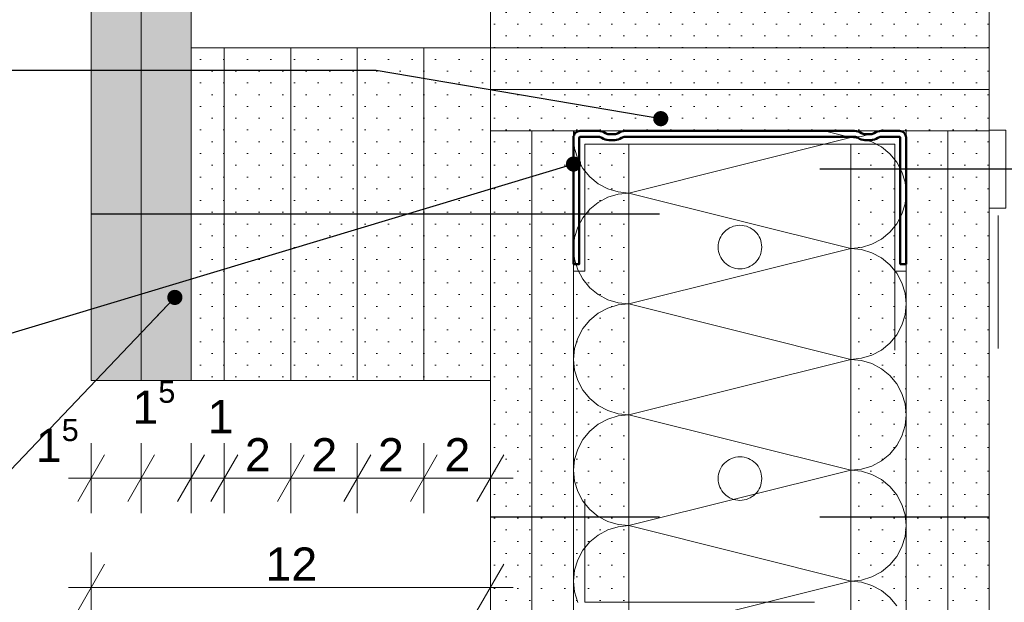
# Model space of a CAD drawing. Header units: metres. Extents: x -1.1 to 13.1, y -2.2 to 1.8.
# Tile 59 of 63: x 11.435 to 11.731, y -1.821 to -1.646. Entities that reach past the tile are written whole.
import ezdxf

# ---------------------------------------------------------------- set-up
doc = ezdxf.new("R2010")
doc.units = ezdxf.units.M
doc.header["$MEASUREMENT"] = 0
doc.linetypes.add('Strichlinie eng', pattern=[0.023, 0.015, -0.008])
for name, color, linetype in [('152 - Bemaßung_ Beschriftung.Ausbau', 7, 'Continuous'), ('301 - Elemente.Linie', 7, 'Continuous'), ('606 - Struktur.Wand Innen Ausbau', 7, 'Continuous'), ('653 - Abdeckung.TB Verkofferung', 7, 'Continuous'), ('660 - Unterkonstruktion.Trockenbau', 7, 'Continuous'), ('Neubau_301 - Elemente.Linie', 7, 'Continuous'), ('Neubau_606 - Struktur.Wand Innen Ausbau', 7, 'Continuous'), ('Neubau_653 - Abdeckung.TB Verkofferung', 7, 'Continuous'), ('Neubau_660 - Unterkonstruktion.Trockenbau', 7, 'Continuous')]:
    doc.layers.add(name, color=color, linetype=linetype)
doc.styles.add('ERSTELLTER_STIL_1', font='txt')
doc.dimstyles.new('ERSTELLTER_STIL__1', dxfattribs={"dimtxt": 0.02, "dimasz": 0.01064, "dimexe": 0.18, "dimexo": 0.0625, "dimgap": 0, "dimtad": 1, "dimzin": 0, "dimdsep": 46, "dimtxsty": 'ERSTELLTER_STIL_1', "dimblk": 'ARROWHEAD_2', "dimblk1": 'ARROWHEAD_2', "dimblk2": 'ARROWHEAD_2', "dimcen": 0.09, "dimse1": 1, "dimse2": 1, "dimclrd": 7, "dimclre": 7, "dimclrt": 7, "dimazin": 0, "dimtfac": 1, "dimtdec": 4, "dimtmove": 0, "dimatfit": 3, "dimfxl": 1, "dimtolj": 1, "dimtzin": 0, "dimarcsym": 0})
doc.dimstyles.new('ERSTELLTER_STIL__11', dxfattribs={"dimtxt": 0.01, "dimasz": 0.01064, "dimexe": 0.18, "dimexo": 0.0625, "dimgap": 0, "dimtad": 1, "dimtih": 1, "dimtoh": 1, "dimzin": 0, "dimdsep": 46, "dimtxsty": 'ERSTELLTER_STIL_1', "dimblk": 'ARROWHEAD_2', "dimblk1": 'ARROWHEAD_2', "dimblk2": 'ARROWHEAD_2', "dimcen": 0.09, "dimse1": 1, "dimse2": 1, "dimclrd": 7, "dimclre": 7, "dimclrt": 7, "dimazin": 0, "dimtfac": 1, "dimtdec": 4, "dimtmove": 0, "dimatfit": 3, "dimfxl": 1, "dimtolj": 1, "dimtzin": 0, "dimarcsym": 0})
doc.dimstyles.new('ERSTELLTER_STIL__2', dxfattribs={"dimtxt": 0.02, "dimasz": 0.01064, "dimexe": 0.18, "dimexo": 0.0625, "dimgap": 0, "dimtad": 1, "dimtih": 1, "dimtoh": 1, "dimzin": 0, "dimdsep": 46, "dimtxsty": 'ERSTELLTER_STIL_1', "dimblk": 'ARROWHEAD_2', "dimblk1": 'ARROWHEAD_2', "dimblk2": 'ARROWHEAD_2', "dimcen": 0.09, "dimse1": 1, "dimse2": 1, "dimclrd": 7, "dimclre": 7, "dimclrt": 7, "dimazin": 0, "dimtfac": 1, "dimtdec": 4, "dimtmove": 0, "dimatfit": 3, "dimfxl": 1, "dimtolj": 1, "dimtzin": 0, "dimarcsym": 0})
doc.dimstyles.new('ERSTELLTER_STIL__9', dxfattribs={"dimtxt": 0.18, "dimasz": 0.00912, "dimexe": 0.18, "dimexo": 0.0625, "dimgap": 0, "dimtad": 0, "dimtih": 1, "dimtoh": 1, "dimdec": 4, "dimzin": 0, "dimdsep": 46, "dimcen": 0.09, "dimadec": 0, "dimazin": 0, "dimtfac": 1, "dimtdec": 4, "dimtmove": 0, "dimatfit": 3, "dimldrblk": 'ARROWHEAD_11', "dimfxl": 1, "dimtolj": 1, "dimtzin": 0, "dimarcsym": 0})
pattern_1 = [(45, (3.499429, -7.279768), (-0.003535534, 0.003535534), [0, -0.005])]

# ---------------------------------------------------------------- blocks, each defined once
blk = doc.blocks.new('*X81', base_point=(3.49943, -7.27977))
at = {"layer": 'Neubau_606 - Struktur.Wand Innen Ausbau', "color": 1, "linetype": 'Continuous', "lineweight": 5}
for p, q in [((11.60211, -1.67977), (11.60191, -1.68177)), ((11.68524, -1.68177), (11.67724, -1.67977)), ((11.6885, -1.68145), (11.69162, -1.6805)), ((11.69162, -1.6805), (11.69299, -1.67977)), ((11.60191, -1.68177), (11.60223, -1.68502)), ((11.68524, -1.68177), (11.61858, -1.69843)), ((11.68524, -1.68177), (11.6885, -1.68145)), ((11.6885, -1.68209), (11.68524, -1.68177)), ((11.69162, -1.68304), (11.6885, -1.68209)), ((11.6945, -1.68458), (11.69162, -1.68304)), ((11.60223, -1.68502), (11.60318, -1.68815)), ((11.69703, -1.68665), (11.6945, -1.68458)), ((11.6991, -1.68918), (11.69703, -1.68665)), ((11.60318, -1.68815), (11.60472, -1.69103)), ((11.70064, -1.69206), (11.6991, -1.68918)), ((11.60472, -1.69103), (11.60679, -1.69355)), ((11.70159, -1.69518), (11.70064, -1.69206)), ((11.60679, -1.69355), (11.60932, -1.69563)), ((11.60932, -1.69563), (11.6122, -1.69717)), ((11.70191, -1.69843), (11.70159, -1.69518)), ((11.6122, -1.69717), (11.61533, -1.69811)), ((11.61533, -1.69875), (11.6122, -1.6997)), ((11.61533, -1.69811), (11.61858, -1.69843)), ((11.61858, -1.69843), (11.61533, -1.69875)), ((11.68524, -1.7151), (11.61858, -1.69843)), ((11.70159, -1.70169), (11.70191, -1.69843)), ((11.60932, -1.70124), (11.60679, -1.70332)), ((11.6122, -1.6997), (11.60932, -1.70124)), ((11.70064, -1.70481), (11.70159, -1.70169)), ((11.60679, -1.70332), (11.60472, -1.70584)), ((11.6991, -1.70769), (11.70064, -1.70481)), ((11.60472, -1.70584), (11.60318, -1.70872)), ((11.69703, -1.71022), (11.6991, -1.70769)), ((11.60318, -1.70872), (11.60223, -1.71185)), ((11.6945, -1.71229), (11.69703, -1.71022)), ((11.60223, -1.71185), (11.60191, -1.7151)), ((11.6885, -1.71478), (11.69162, -1.71383)), ((11.69162, -1.71383), (11.6945, -1.71229)), ((11.60191, -1.7151), (11.60223, -1.71835)), ((11.68524, -1.7151), (11.61858, -1.73177)), ((11.68524, -1.7151), (11.6885, -1.71478)), ((11.6885, -1.71542), (11.68524, -1.7151)), ((11.69162, -1.71637), (11.6885, -1.71542)), ((11.6945, -1.71791), (11.69162, -1.71637)), ((11.60223, -1.71835), (11.60318, -1.72148)), ((11.69703, -1.71998), (11.6945, -1.71791)), ((11.60318, -1.72148), (11.60472, -1.72436)), ((11.6991, -1.72251), (11.69703, -1.71998)), ((11.70064, -1.72539), (11.6991, -1.72251)), ((11.60472, -1.72436), (11.60679, -1.72689)), ((11.70159, -1.72852), (11.70064, -1.72539)), ((11.60679, -1.72689), (11.60932, -1.72896)), ((11.70191, -1.73177), (11.70159, -1.72852)), ((11.60932, -1.72896), (11.6122, -1.7305)), ((11.6122, -1.7305), (11.61533, -1.73145)), ((11.61533, -1.73145), (11.61858, -1.73177)), ((11.60932, -1.73458), (11.60679, -1.73665)), ((11.6122, -1.73304), (11.60932, -1.73458)), ((11.61533, -1.73209), (11.6122, -1.73304)), ((11.61858, -1.73177), (11.61533, -1.73209)), ((11.68524, -1.74843), (11.61858, -1.73177)), ((11.70159, -1.73502), (11.70191, -1.73177)), ((11.60679, -1.73665), (11.60472, -1.73918)), ((11.70064, -1.73815), (11.70159, -1.73502)), ((11.60472, -1.73918), (11.60318, -1.74206)), ((11.6991, -1.74103), (11.70064, -1.73815)), ((11.60318, -1.74206), (11.60223, -1.74518)), ((11.6945, -1.74563), (11.69703, -1.74355)), ((11.69703, -1.74355), (11.6991, -1.74103)), ((11.60223, -1.74518), (11.60191, -1.74843)), ((11.69162, -1.74717), (11.6945, -1.74563)), ((11.60191, -1.74843), (11.60223, -1.75169)), ((11.68524, -1.74843), (11.61858, -1.7651)), ((11.68524, -1.74843), (11.6885, -1.74811)), ((11.6885, -1.74875), (11.68524, -1.74843)), ((11.6885, -1.74811), (11.69162, -1.74717)), ((11.69162, -1.7497), (11.6885, -1.74875)), ((11.60223, -1.75169), (11.60318, -1.75481)), ((11.6945, -1.75124), (11.69162, -1.7497)), ((11.69703, -1.75332), (11.6945, -1.75124)), ((11.60318, -1.75481), (11.60472, -1.75769)), ((11.6991, -1.75584), (11.69703, -1.75332)), ((11.60472, -1.75769), (11.60679, -1.76022)), ((11.70064, -1.75872), (11.6991, -1.75584)), ((11.60679, -1.76022), (11.60932, -1.76229)), ((11.70159, -1.76185), (11.70064, -1.75872)), ((11.60932, -1.76229), (11.6122, -1.76383)), ((11.6122, -1.76383), (11.61533, -1.76478)), ((11.70191, -1.7651), (11.70159, -1.76185)), ((11.6122, -1.76637), (11.60932, -1.76791)), ((11.61533, -1.76542), (11.6122, -1.76637)), ((11.61533, -1.76478), (11.61858, -1.7651)), ((11.61858, -1.7651), (11.61533, -1.76542)), ((11.68524, -1.78177), (11.61858, -1.7651)), ((11.70159, -1.76835), (11.70191, -1.7651)), ((11.60679, -1.76998), (11.60472, -1.77251)), ((11.60932, -1.76791), (11.60679, -1.76998)), ((11.70064, -1.77148), (11.70159, -1.76835)), ((11.60472, -1.77251), (11.60318, -1.77539)), ((11.6991, -1.77436), (11.70064, -1.77148)), ((11.60318, -1.77539), (11.60223, -1.77852)), ((11.69703, -1.77689), (11.6991, -1.77436)), ((11.60223, -1.77852), (11.60191, -1.78177)), ((11.69162, -1.7805), (11.6945, -1.77896)), ((11.6945, -1.77896), (11.69703, -1.77689)), ((11.60191, -1.78177), (11.60223, -1.78502)), ((11.68524, -1.78177), (11.61858, -1.79843)), ((11.68524, -1.78177), (11.6885, -1.78145)), ((11.6885, -1.78209), (11.68524, -1.78177)), ((11.6885, -1.78145), (11.69162, -1.7805)), ((11.60223, -1.78502), (11.60318, -1.78815)), ((11.69162, -1.78304), (11.6885, -1.78209)), ((11.6945, -1.78458), (11.69162, -1.78304)), ((11.69703, -1.78665), (11.6945, -1.78458)), ((11.6991, -1.78918), (11.69703, -1.78665)), ((11.60318, -1.78815), (11.60472, -1.79103)), ((11.70064, -1.79206), (11.6991, -1.78918)), ((11.60472, -1.79103), (11.60679, -1.79355)), ((11.60679, -1.79355), (11.60932, -1.79563)), ((11.70159, -1.79518), (11.70064, -1.79206)), ((11.60932, -1.79563), (11.6122, -1.79717)), ((11.70191, -1.79843), (11.70159, -1.79518)), ((11.6122, -1.7997), (11.60932, -1.80124)), ((11.6122, -1.79717), (11.61533, -1.79811)), ((11.61533, -1.79875), (11.6122, -1.7997)), ((11.61533, -1.79811), (11.61858, -1.79843)), ((11.61858, -1.79843), (11.61533, -1.79875)), ((11.68524, -1.8151), (11.61858, -1.79843)), ((11.70159, -1.80169), (11.70191, -1.79843)), ((11.60932, -1.80124), (11.60679, -1.80332)), ((11.70064, -1.80481), (11.70159, -1.80169)), ((11.60679, -1.80332), (11.60472, -1.80584)), ((11.6991, -1.80769), (11.70064, -1.80481)), ((11.60472, -1.80584), (11.60318, -1.80872)), ((11.69703, -1.81022), (11.6991, -1.80769)), ((11.60318, -1.80872), (11.60223, -1.81185)), ((11.6945, -1.81229), (11.69703, -1.81022)), ((11.60223, -1.81185), (11.60191, -1.8151)), ((11.6885, -1.81478), (11.69162, -1.81383)), ((11.69162, -1.81383), (11.6945, -1.81229)), ((11.60191, -1.8151), (11.60223, -1.81835)), ((11.68524, -1.8151), (11.61858, -1.83177)), ((11.68524, -1.8151), (11.6885, -1.81478)), ((11.6885, -1.81542), (11.68524, -1.8151)), ((11.69162, -1.81637), (11.6885, -1.81542)), ((11.6945, -1.81791), (11.69162, -1.81637)), ((11.60223, -1.81835), (11.60318, -1.82148)), ((11.69703, -1.81998), (11.6945, -1.81791)), ((11.6991, -1.82251), (11.69703, -1.81998))]:
    blk.add_line(p, q, dxfattribs=at)
blk = doc.blocks.new('*D116', base_point=(3.49943, -7.27977))
at = {"layer": '152 - Bemaßung_ Beschriftung.Ausbau', "color": 7, "linetype": 'Continuous', "lineweight": 5}
for p, q in [((11.40394, -1.67073), (11.41794, -1.67881)), ((11.42144, -1.67477), (11.40044, -1.67477)), ((11.41094, -1.77477), (11.41094, -1.67477)), ((11.40394, -1.77073), (11.41794, -1.77881)), ((11.42144, -1.77477), (11.40044, -1.77477)), ((11.41094, -1.78161), (11.41094, -1.77477))]:
    blk.add_line(p, q, dxfattribs=at)
at = {"layer": '152 - Bemaßung_ Beschriftung.Ausbau', "color": 7, "lineweight": 5, "insert": (11.40694, -1.73995), "char_height": 0.02, "attachment_point": 7, "rotation": 90, "style": 'ERSTELLTER_STIL_1'}
blk.add_mtext('\\A1;{\\pql;\\fArial|b0|i0|c0|p38;10}', dxfattribs=at)
blk = doc.blocks.new('ARROWHEAD_2')
at = {"color": 0, "linetype": 'Continuous', "lineweight": 0}
for p, q in [((-0.378, -0.655), (0.378, 0.655)), ((0, 0), (-1, 0))]:
    blk.add_line(p, q, dxfattribs=at)
blk = doc.blocks.new('*D117', base_point=(3.49943, -7.27977))
at = {"layer": '152 - Bemaßung_ Beschriftung.Ausbau', "color": 7, "linetype": 'Continuous', "lineweight": 5}
for p, q in [((11.40394, -1.02573), (11.41794, -1.03381)), ((11.42144, -1.02977), (11.40044, -1.02977)), ((11.41094, -1.67477), (11.41094, -1.02977)), ((11.40394, -1.67073), (11.41794, -1.67881)), ((11.42144, -1.67477), (11.40044, -1.67477))]:
    blk.add_line(p, q, dxfattribs=at)
at = {"layer": '152 - Bemaßung_ Beschriftung.Ausbau', "color": 7, "lineweight": 5, "insert": (11.40727, -1.37245), "char_height": 0.02, "attachment_point": 7, "rotation": 90, "style": 'ERSTELLTER_STIL_1'}
blk.add_mtext('\\A1;{\\pql;\\fArial|b0|i0|c0|p38;64\\fArial|b0|i0|c0|p38;\\A1{\\H.66x;\\S5^  ;}}', dxfattribs=at)
blk = doc.blocks.new('*D119', base_point=(3.49943, -7.27977))
at = {"layer": '152 - Bemaßung_ Beschriftung.Ausbau', "color": 7, "linetype": 'Continuous', "lineweight": 5}
for p, q in [((11.35685, -1.02573), (11.37085, -1.03381)), ((11.37435, -1.02977), (11.35335, -1.02977)), ((11.36385, -1.77477), (11.36385, -1.02977)), ((11.35685, -1.77073), (11.37085, -1.77881)), ((11.37435, -1.77477), (11.35335, -1.77477)), ((11.36385, -1.78161), (11.36385, -1.77477))]:
    blk.add_line(p, q, dxfattribs=at)
at = {"layer": '152 - Bemaßung_ Beschriftung.Ausbau', "color": 7, "lineweight": 5, "insert": (11.36007, -1.42245), "char_height": 0.02, "attachment_point": 7, "rotation": 90, "style": 'ERSTELLTER_STIL_1'}
blk.add_mtext('\\A1;{\\pql;\\fArial|b0|i0|c0|p38;74\\fArial|b0|i0|c0|p38;\\A1{\\H.66x;\\S5^  ;}}', dxfattribs=at)
blk = doc.blocks.new('*D121', base_point=(3.49943, -7.27977))
at = {"layer": '152 - Bemaßung_ Beschriftung.Ausbau', "color": 7, "linetype": 'Continuous', "lineweight": 5}
for p, q in [((11.3085, -0.92477), (11.3085, -0.91792)), ((11.3155, -0.92881), (11.3015, -0.92073)), ((11.319, -0.92477), (11.298, -0.92477)), ((11.3085, -1.77477), (11.3085, -0.92477)), ((11.3015, -1.77073), (11.3155, -1.77881)), ((11.319, -1.77477), (11.298, -1.77477)), ((11.3085, -1.78161), (11.3085, -1.77477))]:
    blk.add_line(p, q, dxfattribs=at)
at = {"layer": '152 - Bemaßung_ Beschriftung.Ausbau', "color": 7, "lineweight": 5, "insert": (11.3045, -1.36495), "char_height": 0.02, "attachment_point": 7, "rotation": 90, "style": 'ERSTELLTER_STIL_1'}
blk.add_mtext('\\A1;{\\pql;\\fArial|b0|i0|c0|p38;85}', dxfattribs=at)
blk = doc.blocks.new('*D137', base_point=(3.49943, -7.27977))
at = {"layer": '152 - Bemaßung_ Beschriftung.Ausbau', "color": 7, "linetype": 'Continuous', "lineweight": 5}
for p, q in [((11.45691, -1.79463), (11.45691, -1.77363)), ((11.47191, -1.79463), (11.47191, -1.77363)), ((11.46095, -1.77713), (11.45287, -1.79113)), ((11.47595, -1.77713), (11.46787, -1.79113)), ((11.45007, -1.78413), (11.45691, -1.78413)), ((11.45691, -1.78413), (11.47191, -1.78413))]:
    blk.add_line(p, q, dxfattribs=at)
at = {"layer": '152 - Bemaßung_ Beschriftung.Ausbau', "color": 7, "lineweight": 5, "char_height": 0.01, "attachment_point": 7, "style": 'ERSTELLTER_STIL_1'}
for insert in [(11.46931, -1.77073), (11.44027, -1.78223)]:
    blk.add_mtext('\\A1;{\\pql;\\fArial|b0|i0|c0|p38;1\\fArial|b0|i0|c0|p38;\\A1{\\H.66x;\\S5^  ;}}', dxfattribs=dict(at, insert=insert))
blk = doc.blocks.new('*D138', base_point=(3.49943, -7.27977))
at = {"layer": '152 - Bemaßung_ Beschriftung.Ausbau', "color": 7, "linetype": 'Continuous', "lineweight": 5}
for p, q in [((11.47191, -1.79463), (11.47191, -1.77363)), ((11.48691, -1.79463), (11.48691, -1.77363)), ((11.47595, -1.77713), (11.46787, -1.79113)), ((11.49095, -1.77713), (11.48287, -1.79113)), ((11.47191, -1.78413), (11.48691, -1.78413))]:
    blk.add_line(p, q, dxfattribs=at)
blk = doc.blocks.new('*D139', base_point=(3.49943, -7.27977))
at = {"layer": '152 - Bemaßung_ Beschriftung.Ausbau', "color": 7, "linetype": 'Continuous', "lineweight": 5}
for p, q in [((11.48691, -1.79463), (11.48691, -1.77363)), ((11.49691, -1.79463), (11.49691, -1.77363)), ((11.49095, -1.77713), (11.48287, -1.79113)), ((11.50095, -1.77713), (11.49287, -1.79113)), ((11.48691, -1.78413), (11.49691, -1.78413))]:
    blk.add_line(p, q, dxfattribs=at)
at = {"layer": '152 - Bemaßung_ Beschriftung.Ausbau', "color": 7, "lineweight": 5, "insert": (11.49191, -1.77063), "char_height": 0.01, "attachment_point": 7, "style": 'ERSTELLTER_STIL_1'}
blk.add_mtext('\\A1;{\\pql;\\fArial|b0|i0|c0|p38;1}', dxfattribs=at)
blk = doc.blocks.new('*D140', base_point=(3.49943, -7.27977))
at = {"layer": '152 - Bemaßung_ Beschriftung.Ausbau', "color": 7, "linetype": 'Continuous', "lineweight": 5}
for p, q in [((11.49691, -1.79463), (11.49691, -1.77363)), ((11.51691, -1.79463), (11.51691, -1.77363)), ((11.50095, -1.77713), (11.49287, -1.79113)), ((11.52095, -1.77713), (11.51287, -1.79113)), ((11.49691, -1.78413), (11.51691, -1.78413))]:
    blk.add_line(p, q, dxfattribs=at)
at = {"layer": '152 - Bemaßung_ Beschriftung.Ausbau', "color": 7, "lineweight": 5, "insert": (11.50312, -1.78213), "char_height": 0.01, "attachment_point": 7, "style": 'ERSTELLTER_STIL_1'}
blk.add_mtext('\\A1;{\\pql;\\fArial|b0|i0|c0|p38;2}', dxfattribs=at)
blk = doc.blocks.new('*D141', base_point=(3.49943, -7.27977))
at = {"layer": '152 - Bemaßung_ Beschriftung.Ausbau', "color": 7, "linetype": 'Continuous', "lineweight": 5}
for p, q in [((11.51691, -1.79463), (11.51691, -1.77363)), ((11.53691, -1.79463), (11.53691, -1.77363)), ((11.52095, -1.77713), (11.51287, -1.79113)), ((11.54095, -1.77713), (11.53287, -1.79113)), ((11.51691, -1.78413), (11.53691, -1.78413))]:
    blk.add_line(p, q, dxfattribs=at)
at = {"layer": '152 - Bemaßung_ Beschriftung.Ausbau', "color": 7, "lineweight": 5, "insert": (11.52312, -1.78213), "char_height": 0.01, "attachment_point": 7, "style": 'ERSTELLTER_STIL_1'}
blk.add_mtext('\\A1;{\\pql;\\fArial|b0|i0|c0|p38;2}', dxfattribs=at)
blk = doc.blocks.new('*D142', base_point=(3.49943, -7.27977))
at = {"layer": '152 - Bemaßung_ Beschriftung.Ausbau', "color": 7, "linetype": 'Continuous', "lineweight": 5}
for p, q in [((11.53691, -1.79463), (11.53691, -1.77363)), ((11.55691, -1.79463), (11.55691, -1.77363)), ((11.54095, -1.77713), (11.53287, -1.79113)), ((11.56095, -1.77713), (11.55287, -1.79113)), ((11.53691, -1.78413), (11.55691, -1.78413))]:
    blk.add_line(p, q, dxfattribs=at)
at = {"layer": '152 - Bemaßung_ Beschriftung.Ausbau', "color": 7, "lineweight": 5, "insert": (11.54312, -1.78213), "char_height": 0.01, "attachment_point": 7, "style": 'ERSTELLTER_STIL_1'}
blk.add_mtext('\\A1;{\\pql;\\fArial|b0|i0|c0|p38;2}', dxfattribs=at)
blk = doc.blocks.new('*D143', base_point=(3.49943, -7.27977))
at = {"layer": '152 - Bemaßung_ Beschriftung.Ausbau', "color": 7, "linetype": 'Continuous', "lineweight": 5}
for p, q in [((11.55691, -1.79463), (11.55691, -1.77363)), ((11.57691, -1.79463), (11.57691, -1.77363)), ((11.56095, -1.77713), (11.55287, -1.79113)), ((11.57287, -1.79113), (11.58095, -1.77713)), ((11.55691, -1.78413), (11.57691, -1.78413)), ((11.57691, -1.78413), (11.58376, -1.78413))]:
    blk.add_line(p, q, dxfattribs=at)
at = {"layer": '152 - Bemaßung_ Beschriftung.Ausbau', "color": 7, "lineweight": 5, "insert": (11.56312, -1.78213), "char_height": 0.01, "attachment_point": 7, "style": 'ERSTELLTER_STIL_1'}
blk.add_mtext('\\A1;{\\pql;\\fArial|b0|i0|c0|p38;2}', dxfattribs=at)
blk = doc.blocks.new('*D144', base_point=(3.49943, -7.27977))
at = {"layer": '152 - Bemaßung_ Beschriftung.Ausbau', "color": 7, "linetype": 'Continuous', "lineweight": 5}
for p, q in [((11.45691, -1.82749), (11.45691, -1.80649)), ((11.57691, -1.82749), (11.57691, -1.80649)), ((11.46095, -1.80999), (11.45287, -1.82399)), ((11.57287, -1.82399), (11.58095, -1.80999)), ((11.45007, -1.81699), (11.45691, -1.81699)), ((11.45691, -1.81699), (11.57691, -1.81699)), ((11.57691, -1.81699), (11.58376, -1.81699))]:
    blk.add_line(p, q, dxfattribs=at)
at = {"layer": '152 - Bemaßung_ Beschriftung.Ausbau', "color": 7, "lineweight": 5, "insert": (11.50932, -1.81499), "char_height": 0.01, "attachment_point": 7, "style": 'ERSTELLTER_STIL_1'}
blk.add_mtext('\\A1;{\\pql;\\fArial|b0|i0|c0|p38;12}', dxfattribs=at)
blk = doc.blocks.new('*D146', base_point=(3.49943, -7.27977))
at = {"layer": '152 - Bemaßung_ Beschriftung.Ausbau', "color": 7, "linetype": 'Continuous', "lineweight": 5}
for p, q in [((11.7869, -1.68372), (11.7869, -1.67687)), ((11.7939, -1.68776), (11.7799, -1.67968)), ((11.7974, -1.68372), (11.7764, -1.68372)), ((11.7869, -1.93372), (11.7869, -1.68372)), ((11.7799, -1.92968), (11.7939, -1.93776)), ((11.7974, -1.93372), (11.7764, -1.93372)), ((11.7869, -1.94056), (11.7869, -1.93372))]:
    blk.add_line(p, q, dxfattribs=at)
at = {"layer": '152 - Bemaßung_ Beschriftung.Ausbau', "color": 7, "lineweight": 5, "insert": (11.7829, -1.8239), "char_height": 0.02, "attachment_point": 7, "rotation": 90, "style": 'ERSTELLTER_STIL_1'}
blk.add_mtext('\\A1;{\\pql;\\fArial|b0|i0|c0|p38;25}', dxfattribs=at)
blk = doc.blocks.new('ARROWHEAD_11')
at = {"color": 0, "linetype": 'Continuous', "lineweight": 0}
blk.add_line((0, 0), (-1, 0), dxfattribs=at)
at = {"color": 0, "linetype": 'Continuous', "lineweight": 0, "const_width": 0.25, "flags": 128}
blk.add_lwpolyline([(-0.125, 0, 1), (0.125, 0, 1)], format="xyb", close=True, dxfattribs=at)
blk = doc.blocks.new('*D154', base_point=(3.49943, -7.27977))
at = {"layer": '152 - Bemaßung_ Beschriftung.Ausbau', "color": 7, "linetype": 'Continuous', "lineweight": 5}
for p, q in [((9.63941, -1.91183), (9.63941, -1.89083)), ((11.45691, -1.91183), (11.45691, -1.89083)), ((9.64345, -1.89433), (9.63537, -1.90833)), ((11.46095, -1.89433), (11.45287, -1.90833)), ((9.63941, -1.90133), (11.45691, -1.90133))]:
    blk.add_line(p, q, dxfattribs=at)
at = {"layer": '152 - Bemaßung_ Beschriftung.Ausbau', "color": 7, "lineweight": 5, "insert": (10.51154, -1.90121), "char_height": 0.02, "attachment_point": 7, "style": 'ERSTELLTER_STIL_1'}
blk.add_mtext('\\A1;{\\pql;\\fArial|b0|i0|c0|p38;1,81\\fArial|b0|i0|c0|p38;\\A1{\\H.66x;\\S75^  ;}}', dxfattribs=at)
blk = doc.blocks.new('*D155', base_point=(3.49943, -7.27977))
at = {"layer": '152 - Bemaßung_ Beschriftung.Ausbau', "color": 7, "linetype": 'Continuous', "lineweight": 5}
for p, q in [((11.45691, -1.91183), (11.45691, -1.89083)), ((11.57691, -1.91183), (11.57691, -1.89083)), ((11.46095, -1.89433), (11.45287, -1.90833)), ((11.58095, -1.89433), (11.57287, -1.90833)), ((11.45691, -1.90133), (11.57691, -1.90133))]:
    blk.add_line(p, q, dxfattribs=at)
at = {"layer": '152 - Bemaßung_ Beschriftung.Ausbau', "color": 7, "lineweight": 5, "insert": (11.50173, -1.89733), "char_height": 0.02, "attachment_point": 7, "style": 'ERSTELLTER_STIL_1'}
blk.add_mtext('\\A1;{\\pql;\\fArial|b0|i0|c0|p38;12}', dxfattribs=at)
blk = doc.blocks.new('*D156', base_point=(3.49943, -7.27977))
at = {"layer": '152 - Bemaßung_ Beschriftung.Ausbau', "color": 7, "linetype": 'Continuous', "lineweight": 5}
for p, q in [((11.57691, -1.91183), (11.57691, -1.89083)), ((11.72691, -1.91183), (11.72691, -1.89083)), ((11.58095, -1.89433), (11.57287, -1.90833)), ((11.73095, -1.89433), (11.72287, -1.90833)), ((11.57691, -1.90133), (11.72691, -1.90133))]:
    blk.add_line(p, q, dxfattribs=at)
at = {"layer": '152 - Bemaßung_ Beschriftung.Ausbau', "color": 7, "lineweight": 5, "insert": (11.63673, -1.89733), "char_height": 0.02, "attachment_point": 7, "style": 'ERSTELLTER_STIL_1'}
blk.add_mtext('\\A1;{\\pql;\\fArial|b0|i0|c0|p38;15}', dxfattribs=at)
blk = doc.blocks.new('*D157', base_point=(3.49943, -7.27977))
at = {"layer": '152 - Bemaßung_ Beschriftung.Ausbau', "color": 7, "linetype": 'Continuous', "lineweight": 5}
for p, q in [((11.72691, -1.91183), (11.72691, -1.89083)), ((12.17191, -1.91183), (12.17191, -1.89083)), ((11.73095, -1.89433), (11.72287, -1.90833)), ((12.16787, -1.90833), (12.17595, -1.89433)), ((11.72691, -1.90133), (12.17191, -1.90133)), ((12.17191, -1.90133), (12.17876, -1.90133))]:
    blk.add_line(p, q, dxfattribs=at)
at = {"layer": '152 - Bemaßung_ Beschriftung.Ausbau', "color": 7, "lineweight": 5, "insert": (11.92923, -1.89755), "char_height": 0.02, "attachment_point": 7, "style": 'ERSTELLTER_STIL_1'}
blk.add_mtext('\\A1;{\\pql;\\fArial|b0|i0|c0|p38;44\\fArial|b0|i0|c0|p38;\\A1{\\H.66x;\\S5^  ;}}', dxfattribs=at)
blk = doc.blocks.new('*D160', base_point=(3.49943, -7.27977))
at = {"layer": '152 - Bemaßung_ Beschriftung.Ausbau', "color": 7, "linetype": 'Continuous', "lineweight": 5}
for p, q in [((9.64191, -1.95785), (9.64191, -1.93685)), ((11.57691, -1.95785), (11.57691, -1.93685)), ((9.64595, -1.94035), (9.63787, -1.95435)), ((11.58095, -1.94035), (11.57287, -1.95435)), ((9.64191, -1.94735), (11.57691, -1.94735))]:
    blk.add_line(p, q, dxfattribs=at)
at = {"layer": '152 - Bemaßung_ Beschriftung.Ausbau', "color": 7, "lineweight": 5, "insert": (10.5778, -1.94723), "char_height": 0.02, "attachment_point": 7, "style": 'ERSTELLTER_STIL_1'}
blk.add_mtext('\\A1;{\\pql;\\fArial|b0|i0|c0|p38;1,93\\fArial|b0|i0|c0|p38;\\A1{\\H.66x;\\S5^  ;}}', dxfattribs=at)
blk = doc.blocks.new('*D162', base_point=(3.49943, -7.27977))
at = {"layer": '152 - Bemaßung_ Beschriftung.Ausbau', "color": 7, "linetype": 'Continuous', "lineweight": 5}
for p, q in [((11.72691, -1.95785), (11.72691, -1.93685)), ((12.17191, -1.95785), (12.17191, -1.93685)), ((11.73095, -1.94035), (11.72287, -1.95435)), ((12.16787, -1.95435), (12.17595, -1.94035)), ((11.72691, -1.94735), (12.17191, -1.94735)), ((12.17191, -1.94735), (12.17876, -1.94735))]:
    blk.add_line(p, q, dxfattribs=at)
at = {"layer": '152 - Bemaßung_ Beschriftung.Ausbau', "color": 7, "lineweight": 5, "insert": (11.92923, -1.94356), "char_height": 0.02, "attachment_point": 7, "style": 'ERSTELLTER_STIL_1'}
blk.add_mtext('\\A1;{\\pql;\\fArial|b0|i0|c0|p38;44\\fArial|b0|i0|c0|p38;\\A1{\\H.66x;\\S5^  ;}}', dxfattribs=at)

msp = doc.modelspace()

# ---------------------------------------------------------------- hatches: boundary and pattern name
at = {"layer": '606 - Struktur.Wand Innen Ausbau', "linetype": 'Continuous', "lineweight": 5}
h = msp.add_hatch(dxfattribs=at)
h.set_pattern_fill('Gips_0007', style=0, pattern_type=2)
h.set_pattern_definition(pattern_1)
h.paths.add_polyline_path([(11.60533, -1.68372), (11.60533, -1.72194), (11.60191, -1.72194), (11.60191, -1.93372), (11.61856, -1.93372), (11.61856, -1.68372)])
h = msp.add_hatch(dxfattribs=at)
h.set_pattern_fill('Gips_0007', style=0, pattern_type=2)
h.set_pattern_definition(pattern_1)
h.paths.add_polyline_path([(11.69849, -1.68372), (11.69849, -1.72194), (11.70191, -1.72194), (11.70191, -1.93372), (11.68526, -1.93372), (11.68526, -1.68372)])
at = {"layer": '653 - Abdeckung.TB Verkofferung', "linetype": 'Continuous', "lineweight": 5}
h = msp.add_hatch(dxfattribs=at)
h.set_pattern_fill('Gips_0007', style=0, pattern_type=2)
h.set_pattern_definition(pattern_1)
h.paths.add_polyline_path([(11.57691, -1.57477), (11.72691, -1.57477), (11.72691, -1.65477), (11.57691, -1.65477)])
h = msp.add_hatch(dxfattribs=at)
h.set_pattern_fill('Gips_0007', style=0, pattern_type=2)
h.set_pattern_definition(pattern_1)
h.paths.add_polyline_path([(11.49691, -1.65477), (11.48691, -1.65477), (11.48691, -1.75477), (11.49691, -1.75477)])
h = msp.add_hatch(dxfattribs=at)
h.set_pattern_fill('Gips_0007', style=0, pattern_type=2)
h.set_pattern_definition(pattern_1)
h.paths.add_polyline_path([(11.51691, -1.65477), (11.49691, -1.65477), (11.49691, -1.75477), (11.51691, -1.75477)])
h = msp.add_hatch(dxfattribs=at)
h.set_pattern_fill('Gips_0007', style=0, pattern_type=2)
h.set_pattern_definition(pattern_1)
h.paths.add_polyline_path([(11.53691, -1.65477), (11.51691, -1.65477), (11.51691, -1.75477), (11.53691, -1.75477)])
h = msp.add_hatch(dxfattribs=at)
h.set_pattern_fill('Gips_0007', style=0, pattern_type=2)
h.set_pattern_definition(pattern_1)
h.paths.add_polyline_path([(11.55691, -1.65477), (11.53691, -1.65477), (11.53691, -1.75477), (11.55691, -1.75477)])
h = msp.add_hatch(dxfattribs=at)
h.set_pattern_fill('Gips_0007', style=0, pattern_type=2)
h.set_pattern_definition(pattern_1)
h.paths.add_polyline_path([(11.57691, -1.65477), (11.55691, -1.65477), (11.55691, -1.75477), (11.57691, -1.75477)])
at = {"layer": 'Neubau_606 - Struktur.Wand Innen Ausbau', "linetype": 'Continuous', "lineweight": 5}
h = msp.add_hatch(dxfattribs=at)
h.set_pattern_fill('Gips_0007', style=0, pattern_type=2)
h.set_pattern_definition(pattern_1)
h.paths.add_polyline_path([(11.57691, -1.65477), (11.72691, -1.65477), (11.72691, -1.66727), (11.57691, -1.66727)])
h = msp.add_hatch(dxfattribs=at)
h.set_pattern_fill('Gips_0007', style=0, pattern_type=2)
h.set_pattern_definition(pattern_1)
h.paths.add_polyline_path([(11.57691, -1.66727), (11.72691, -1.66727), (11.72691, -1.67977), (11.57691, -1.67977)])
h = msp.add_hatch(dxfattribs=at)
h.set_pattern_fill('Gips_0007', style=0, pattern_type=2)
h.set_pattern_definition(pattern_1)
h.paths.add_polyline_path([(11.57691, -1.67977), (11.57691, -2.01841), (11.58941, -2.01841), (11.58941, -1.67977)])
h = msp.add_hatch(dxfattribs=at)
h.set_pattern_fill('Gips_0007', style=0, pattern_type=2)
h.set_pattern_definition(pattern_1)
h.paths.add_polyline_path([(11.60191, -2.01841), (11.60191, -1.67977), (11.58941, -1.67977), (11.58941, -2.01841)])
h = msp.add_hatch(dxfattribs=at)
h.set_pattern_fill('Gips_0007', style=0, pattern_type=2)
h.set_pattern_definition(pattern_1)
h.paths.add_polyline_path([(11.70191, -1.67977), (11.70191, -2.01841), (11.71441, -2.01841), (11.71441, -1.67977)])
h = msp.add_hatch(dxfattribs=at)
h.set_pattern_fill('Gips_0007', style=0, pattern_type=2)
h.set_pattern_definition(pattern_1)
h.paths.add_polyline_path([(11.72691, -2.01841), (11.72691, -1.67977), (11.71441, -1.67977), (11.71441, -2.01841)])
at = {"layer": 'Neubau_653 - Abdeckung.TB Verkofferung', "linetype": 'Continuous', "lineweight": 5}
h = msp.add_hatch(dxfattribs=at)
h.set_pattern_fill('Gips_0007', style=0, pattern_type=2)
h.set_pattern_definition(pattern_1)
h.paths.add_polyline_path([(11.48691, -1.75477), (11.47191, -1.75477), (11.47191, -1.01477), (11.48691, -1.01477)])
h = msp.add_hatch(dxfattribs=at)
h.set_pattern_fill('Gips_0007', style=0, pattern_type=2)
h.set_pattern_definition(pattern_1)
h.paths.add_polyline_path([(11.47191, -1.75477), (11.45691, -1.75477), (11.45691, -1.02977), (11.47191, -1.02977)])

# ---------------------------------------------------------------- linework, layer by layer
at = {"layer": '301 - Elemente.Linie', "color": 7, "linetype": 'Continuous', "lineweight": 25, "flags": 128}
for points in [[(11.73832, -1.69127), (11.67601, -1.69127)], [(11.62773, -1.70477), (11.45691, -1.70477)], [(11.62781, -1.7959), (11.57691, -1.7959)], [(11.72691, -1.7959), (11.67601, -1.7959)]]:
    msp.add_lwpolyline(points, dxfattribs=at)
at = {"layer": '606 - Struktur.Wand Innen Ausbau', "color": 7, "linetype": 'Continuous', "lineweight": 18, "flags": 128}
for points in [[(11.60533, -1.68372), (11.60533, -1.72194), (11.60191, -1.72194), (11.60191, -1.93372), (11.61856, -1.93372), (11.61856, -1.68372)], [(11.69849, -1.68372), (11.69849, -1.72194), (11.70191, -1.72194), (11.70191, -1.93372), (11.68526, -1.93372), (11.68526, -1.68372)]]:
    msp.add_lwpolyline(points, close=True, dxfattribs=at)
at = {"layer": '653 - Abdeckung.TB Verkofferung', "color": 1, "linetype": 'Continuous', "lineweight": 13}
msp.add_line((11.72963, -1.74519), (11.72963, -1.70519), dxfattribs=at)
at = {"layer": '653 - Abdeckung.TB Verkofferung', "color": 1, "linetype": 'Continuous', "lineweight": 18}
msp.add_line((11.45691, -1.75477), (11.48689, -1.75477), dxfattribs=at)
at = {"layer": '653 - Abdeckung.TB Verkofferung', "color": 1, "linetype": 'Strichlinie eng', "lineweight": 5, "flags": 128}
msp.add_lwpolyline([(11.55691, -1.65477), (11.57691, -1.65477), (11.57691, -1.57477), (11.55691, -1.57477)], close=True, dxfattribs=at)
at = {"layer": '653 - Abdeckung.TB Verkofferung', "color": 1, "linetype": 'Continuous', "lineweight": 9, "flags": 128}
msp.add_lwpolyline([(11.57691, -1.57477), (11.72691, -1.57477), (11.72691, -1.65477), (11.57691, -1.65477)], close=True, dxfattribs=at)
at = {"layer": '653 - Abdeckung.TB Verkofferung', "color": 1, "linetype": 'Continuous', "lineweight": 18, "flags": 128}
for points in [[(11.49691, -1.65477), (11.48691, -1.65477), (11.48691, -1.75477), (11.49691, -1.75477)], [(11.51691, -1.65477), (11.49691, -1.65477), (11.49691, -1.75477), (11.51691, -1.75477)], [(11.53691, -1.65477), (11.51691, -1.65477), (11.51691, -1.75477), (11.53691, -1.75477)], [(11.55691, -1.65477), (11.53691, -1.65477), (11.53691, -1.75477), (11.55691, -1.75477)], [(11.57691, -1.65477), (11.55691, -1.65477), (11.55691, -1.75477), (11.57691, -1.75477)]]:
    msp.add_lwpolyline(points, close=True, dxfattribs=at)
at = {"layer": '653 - Abdeckung.TB Verkofferung', "color": 7, "linetype": 'Strichlinie eng', "lineweight": 18, "flags": 128}
msp.add_lwpolyline([(11.69855, -1.68372), (11.60533, -1.68372), (11.60533, -1.82146), (11.69855, -1.82146)], close=True, dxfattribs=at)
at = {"layer": '653 - Abdeckung.TB Verkofferung', "color": 7, "linetype": 'Strichlinie eng', "lineweight": 18}
for centre in [(11.65194, -1.71469), (11.65194, -1.78426)]:
    msp.add_circle(centre, 0.00656, dxfattribs=at)
at = {"layer": '660 - Unterkonstruktion.Trockenbau', "color": 7, "linetype": 'Continuous', "lineweight": 50, "flags": 128}
msp.add_lwpolyline([(11.60191, -1.71977), (11.60191, -1.68177, -0.414214), (11.60391, -1.67977), (11.60941, -1.67977, -0.156603), (11.61148, -1.68043, 0.156603), (11.61253, -1.68077), (11.6143, -1.68077, 0.156603), (11.61534, -1.68043, -0.156603), (11.61741, -1.67977), (11.68641, -1.67977, -0.156603), (11.68848, -1.68043, 0.156603), (11.68953, -1.68077), (11.6913, -1.68077, 0.156603), (11.69234, -1.68043, -0.156603), (11.69441, -1.67977), (11.69991, -1.67977, -0.414214), (11.70191, -1.68177), (11.70191, -1.71977), (11.70016, -1.71977), (11.70016, -1.68177, 0.414214), (11.69991, -1.68152), (11.69441, -1.68152, 0.156603), (11.69336, -1.68185, -0.156603), (11.6913, -1.68252), (11.68953, -1.68252, -0.156603), (11.68746, -1.68185, 0.156603), (11.68641, -1.68152), (11.61741, -1.68152, 0.156603), (11.61636, -1.68185, -0.156603), (11.6143, -1.68252), (11.61253, -1.68252, -0.156603), (11.61046, -1.68185, 0.156603), (11.60941, -1.68152), (11.60391, -1.68152, 0.414214), (11.60366, -1.68177), (11.60366, -1.71977)], format="xyb", close=True, dxfattribs=at)
at = {"layer": 'Neubau_301 - Elemente.Linie', "color": 1, "linetype": 'Continuous', "lineweight": 25, "flags": 128}
msp.add_lwpolyline([(11.61651, -1.70477), (11.45691, -1.70477)], dxfattribs=at)
at = {"layer": 'Neubau_606 - Struktur.Wand Innen Ausbau', "color": 1, "linetype": 'Continuous', "lineweight": 13}
for p, q in [((11.57691, -1.65477), (11.72691, -1.65477)), ((11.57691, -1.65477), (11.57691, -2.01841)), ((11.72691, -1.65477), (11.72691, -2.01841)), ((11.57691, -1.66727), (11.72691, -1.66727)), ((11.57691, -1.67977), (11.72691, -1.67977)), ((11.60191, -1.67977), (11.60191, -2.01841)), ((11.70191, -1.67977), (11.70191, -2.01841))]:
    msp.add_line(p, q, dxfattribs=at)
at = {"layer": 'Neubau_606 - Struktur.Wand Innen Ausbau', "color": 1, "linetype": 'Continuous', "lineweight": 9}
msp.add_line((11.71441, -1.67977), (11.71441, -2.01841), dxfattribs=at)
at = {"layer": 'Neubau_606 - Struktur.Wand Innen Ausbau', "color": 1, "linetype": 'Continuous', "lineweight": 9, "flags": 128}
msp.add_lwpolyline([(11.58941, -1.67977), (11.58941, -1.73677), (11.58941, -1.76177), (11.58941, -2.01841)], dxfattribs=at)
at = {"layer": 'Neubau_653 - Abdeckung.TB Verkofferung', "color": 1, "linetype": 'Continuous', "lineweight": 18}
for p, q in [((11.48691, -0.99977), (11.48691, -1.75477)), ((11.47191, -1.01477), (11.47191, -1.75477)), ((11.45691, -1.02977), (11.45691, -1.75477))]:
    msp.add_line(p, q, dxfattribs=at)
at = {"layer": 'Neubau_660 - Unterkonstruktion.Trockenbau', "color": 1, "linetype": 'Continuous', "lineweight": 5, "flags": 128}
msp.add_lwpolyline([(11.73191, -1.67952), (11.72691, -1.67952), (11.72691, -1.70302), (11.73191, -1.70302)], close=True, dxfattribs=at)

# ---------------------------------------------------------------- block references
at = {"layer": 'Neubau_606 - Struktur.Wand Innen Ausbau', "color": 1, "linetype": 'Continuous', "lineweight": 5}
msp.add_blockref('*X81', (3.49943, -7.27977), dxfattribs=at)

# ---------------------------------------------------------------- dimensions: what is measured, and where the dimension line sits
at = {"layer": '152 - Bemaßung_ Beschriftung.Ausbau', "color": 7, "linetype": 'Continuous', "lineweight": 5}
for base, p1, p2, picture, middle in [((11.3085, -0.92477), (11.45941, -1.77477), (11.58941, -0.92477), '*D121', (11.2945, -1.3497)), ((11.3638488, -1.029768), (11.4594112, -1.7747679), (11.4594112, -1.029768), '*D119', (11.3498488, -1.3801947)), ((11.4109363, -1.029768), (11.4893934, -1.6747679), (11.4594112, -1.029768), '*D117', (11.3969363, -1.3301947)), ((11.41094, -1.67477), (11.45941, -1.77477), (11.48939, -1.67477), '*D116', (11.39694, -1.7247)), ((11.7869, -1.68372), (11.68526, -1.93372), (11.68526, -1.68372), '*D146', (11.7729, -1.80865))]:
    dim = msp.add_linear_dim(base=base, p1=p1, p2=p2, angle=90, dimstyle='ERSTELLTER_STIL__1', dxfattribs=at)
    dim.commit()
    dim.dimension.update_dxf_attribs({"geometry": picture, "text_midpoint": middle, "dimtype": 160, "text_rotation": 90})
for base, p1, p2, dimstyle, picture, middle in [((12.17191115, -1.94734523), (11.72691116, -2.01840748), (12.17191115, -1.71726787), 'ERSTELLTER_STIL__2', '*D162', (11.97148441, -1.93334523)), ((11.471911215, -1.7841254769), (11.456911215, -1.7547679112), (11.471911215, -1.7547679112), 'ERSTELLTER_STIL__11', '*D137', (11.4575857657, -1.7771254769)), ((12.17191115, -1.90133169), (11.72691116, -2.01840748), (12.17191115, -1.75247394), 'ERSTELLTER_STIL__2', '*D157', (11.97148441, -1.88733169)), ((11.45691, -1.90133), (9.63941, -1.80997), (11.45691, -1.75477), 'ERSTELLTER_STIL__2', '*D154', (10.57215, -1.88733)), ((11.57691116, -1.94734523), (9.64191118, -1.75476791), (11.57691116, -2.01840748), 'ERSTELLTER_STIL__2', '*D160', (10.63078527, -1.93334523)), ((11.57691, -1.81699), (11.45691, -1.75477), (11.57691, -1.75477), 'ERSTELLTER_STIL__11', '*D144', (11.51695, -1.80999)), ((11.57691, -1.90133), (11.45691, -1.75477), (11.57691, -1.75477), 'ERSTELLTER_STIL__2', '*D155', (11.51698, -1.88733)), ((11.486911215, -1.7841254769), (11.471911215, -1.7547679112), (11.486911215, -1.7547679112), 'ERSTELLTER_STIL__11', '*D138', (11.4866317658, -1.7656254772)), ((11.49691, -1.78413), (11.48691, -1.75477), (11.49691, -1.75477), 'ERSTELLTER_STIL__11', '*D139', (11.49572, -1.76563)), ((11.51691, -1.78413), (11.49691, -1.75477), (11.51691, -1.75477), 'ERSTELLTER_STIL__11', '*D140', (11.50693, -1.77713)), ((11.53691, -1.78413), (11.51691, -1.75477), (11.53691, -1.75477), 'ERSTELLTER_STIL__11', '*D141', (11.52693, -1.77713)), ((11.55691, -1.78413), (11.53691, -1.75477), (11.55691, -1.75477), 'ERSTELLTER_STIL__11', '*D142', (11.54693, -1.77713)), ((11.57691, -1.78413), (11.55691, -1.75477), (11.57691, -1.75477), 'ERSTELLTER_STIL__11', '*D143', (11.56693, -1.77713)), ((11.72691, -1.90133), (11.57691, -1.75477), (11.72691, -2.01841), 'ERSTELLTER_STIL__2', '*D156', (11.65198, -1.88733))]:
    dim = msp.add_linear_dim(base=base, p1=p1, p2=p2, dimstyle=dimstyle, dxfattribs=at)
    dim.commit()
    dim.dimension.update_dxf_attribs({"geometry": picture, "text_midpoint": middle, "dimtype": 160})

# ---------------------------------------------------------------- leaders
at = {"layer": '152 - Bemaßung_ Beschriftung.Ausbau', "color": 7, "linetype": 'Continuous', "lineweight": 9, "annotation_type": 0, "has_hookline": 1, "hookline_direction": 1}
for points, text_width in [([(11.62814, -1.67608), (11.5426, -1.66164), (11.23669, -1.66164)], 0.50956), ([(11.60191, -1.68972), (11.39155, -1.75303), (11.23669, -1.75303)], 0.34135), ([(11.48205, -1.72981), (11.4012, -1.81477), (11.23669, -1.81477)], 0.28784)]:
    msp.add_leader(points, dimstyle='ERSTELLTER_STIL__9', dxfattribs=dict(at, text_width=text_width))

doc.saveas('drawing.dxf')
